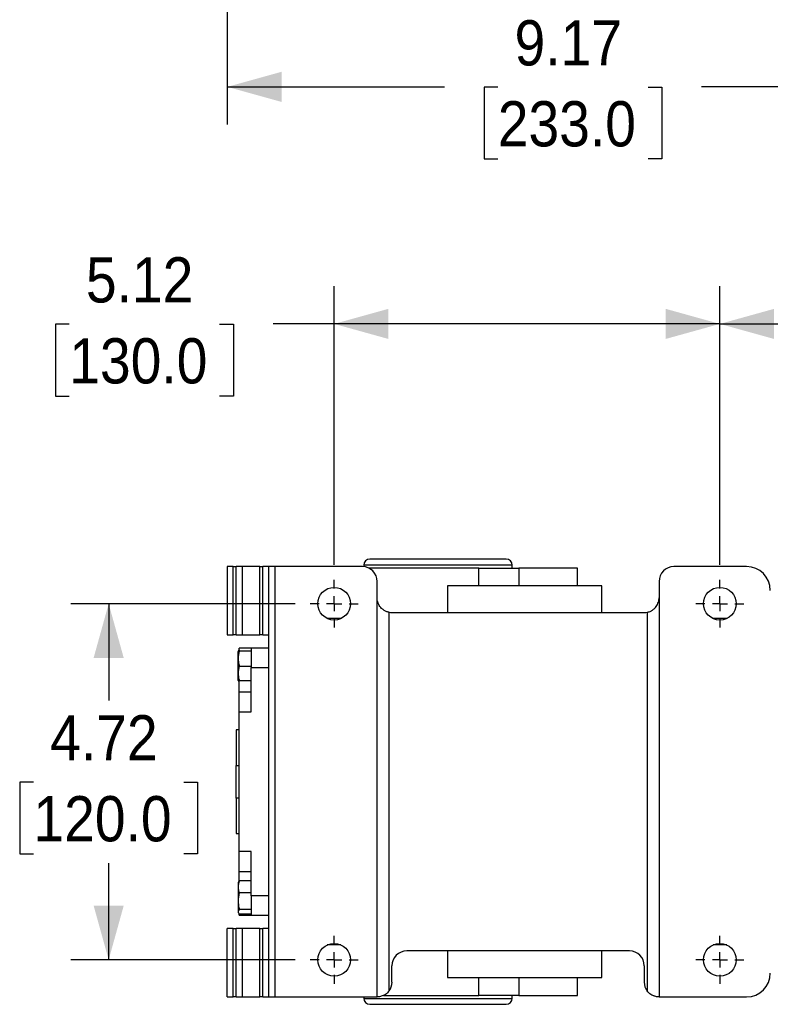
# Model space of a CAD drawing. Header units: inches. Extents: x 0 to 68, y 0 to 44.
# Tile 2 of 11: x 29.4 to 39.4, y 11 to 24.1. Entities that reach past the tile are written whole.
import ezdxf

# ---------------------------------------------------------------- set-up
doc = ezdxf.new("R2010")
doc.units = ezdxf.units.IN
doc.header["$LTSCALE"] = 4
doc.header["$MEASUREMENT"] = 0
doc.linetypes.add('SLD-Center', pattern=[0.75, 0.6, -0.05, 0.05, -0.05])
doc.linetypes.add('SLD-Solid', pattern=[0])
doc.layers.add('CENTER', color=40, linetype='SLD-Center')
doc.layers.add('DIMENSIONS', color=140, linetype='SLD-Solid', lineweight=25)
doc.styles.add('SLDTEXTSTYLE0', font='GOTHIC.TTF', dxfattribs={"width": 0.913})
doc.dimstyles.new('SLDDIMSTYLE1', dxfattribs={"dimtxt": 0.6, "dimasz": 0.72, "dimexe": 0, "dimexo": 0.0625, "dimgap": 0.15, "dimtad": 0, "dimtih": 1, "dimtoh": 1, "dimrnd": 1e-09, "dimzin": 12, "dimdsep": 46, "dimtxsty": 'SLDTEXTSTYLE0', "dimsah": 1, "dimcen": 0.09, "dimadec": 0, "dimazin": 3, "dimtfac": 1, "dimtofl": 0, "dimtmove": 0, "dimatfit": 3, "dimfxl": 0, "dimfrac": 2, "dimtolj": 1, "dimtzin": 12, "dimarcsym": 0})

# ---------------------------------------------------------------- blocks, each defined once
blk = doc.blocks.new('_D_11')
at = {"layer": 'DIMENSIONS'}
for p, q in [((32.203, 30.257), (32.203, 22.693)), ((41.377, 29.903), (41.377, 28.566)), ((41.377, 28.066), (41.377, 22.693)), ((32.203, 23.193), (35.083, 23.193)), ((35.792, 23.189), (35.61, 23.189)), ((35.61, 23.189), (35.61, 22.236)), ((37.787, 23.189), (37.97, 23.189)), ((37.97, 23.189), (37.97, 22.236)), ((41.377, 23.193), (38.496, 23.193)), ((35.61, 22.236), (35.792, 22.236)), ((37.97, 22.236), (37.787, 22.236))]:
    blk.add_line(p, q, dxfattribs=at)
for points in [[(32.203, 23.193), (32.923, 22.993), (32.923, 23.393)], [(41.377, 23.193), (40.657, 23.393), (40.657, 22.993)]]:
    blk.add_solid(points, dxfattribs=at)
at = {"layer": 'DIMENSIONS', "char_height": 0.6, "attachment_point": 1, "style": 'SLDTEXTSTYLE0'}
for s, insert in [('9.17', (36.014, 24.077)), ('233.0', (35.792, 23.003))]:
    blk.add_mtext(s, dxfattribs=dict(at, insert=insert))
blk = doc.blocks.new('_D_21')
at = {"layer": 'DIMENSIONS'}
for p, q in [((33.621, 16.852), (33.621, 20.548)), ((38.739, 16.852), (38.739, 20.548)), ((30.106, 20.044), (29.923, 20.044)), ((29.923, 20.044), (29.923, 19.091)), ((32.101, 20.044), (32.284, 20.044)), ((32.284, 20.044), (32.284, 19.091)), ((33.621, 20.048), (32.81, 20.048)), ((38.739, 20.048), (33.621, 20.048)), ((29.923, 19.091), (30.106, 19.091)), ((32.284, 19.091), (32.101, 19.091))]:
    blk.add_line(p, q, dxfattribs=at)
for points in [[(33.621, 20.048), (34.341, 19.848), (34.341, 20.248)], [(38.739, 20.048), (38.019, 20.248), (38.019, 19.848)]]:
    blk.add_solid(points, dxfattribs=at)
at = {"layer": 'DIMENSIONS', "char_height": 0.6, "attachment_point": 1, "style": 'SLDTEXTSTYLE0'}
for s, insert in [('5.12', (30.327, 20.932)), ('130.0', (30.106, 19.858))]:
    blk.add_mtext(s, dxfattribs=dict(at, insert=insert))
blk = doc.blocks.new('_D_22')
at = {"layer": 'DIMENSIONS'}
for p, q in [((38.739, 16.852), (38.739, 20.548)), ((44.881, 18.674), (44.881, 20.548)), ((38.739, 20.048), (40.103, 20.048)), ((40.812, 20.044), (40.629, 20.044)), ((40.629, 20.044), (40.629, 19.091)), ((42.807, 20.044), (42.99, 20.044)), ((42.99, 20.044), (42.99, 19.091)), ((44.881, 20.048), (43.516, 20.048)), ((40.629, 19.091), (40.812, 19.091)), ((42.99, 19.091), (42.807, 19.091))]:
    blk.add_line(p, q, dxfattribs=at)
for points in [[(38.739, 20.048), (39.459, 19.848), (39.459, 20.248)], [(44.881, 20.048), (44.161, 20.248), (44.161, 19.848)]]:
    blk.add_solid(points, dxfattribs=at)
at = {"layer": 'DIMENSIONS', "char_height": 0.6, "attachment_point": 1, "style": 'SLDTEXTSTYLE0'}
for s, insert in [('6.14', (41.034, 20.932)), ('156.0', (40.812, 19.858))]:
    blk.add_mtext(s, dxfattribs=dict(at, insert=insert))
blk = doc.blocks.new('_D_23')
at = {"layer": 'DIMENSIONS'}
for p, q in [((33.104, 16.336), (30.129, 16.336)), ((30.629, 16.336), (30.629, 15.053)), ((29.631, 13.969), (29.448, 13.969)), ((29.448, 13.969), (29.448, 13.017)), ((31.626, 13.969), (31.809, 13.969)), ((31.809, 13.969), (31.809, 13.017)), ((29.448, 13.017), (29.631, 13.017)), ((31.809, 13.017), (31.626, 13.017)), ((30.629, 11.611), (30.629, 12.895)), ((33.104, 11.611), (30.129, 11.611))]:
    blk.add_line(p, q, dxfattribs=at)
for points in [[(30.629, 16.336), (30.429, 15.616), (30.829, 15.616)], [(30.629, 11.611), (30.829, 12.331), (30.429, 12.331)]]:
    blk.add_solid(points, dxfattribs=at)
at = {"layer": 'DIMENSIONS', "char_height": 0.6, "attachment_point": 1, "style": 'SLDTEXTSTYLE0'}
for s, insert in [('4.72', (29.853, 14.857)), ('120.0', (29.631, 13.783))]:
    blk.add_mtext(s, dxfattribs=dict(at, insert=insert))
blk = doc.blocks.new('SW_CENTERMARKSYMBOL_10')
at = {"layer": 'CENTER', "color": 0}
for p, q in [((0, 0.2), (0, 0.317)), ((-0.2, 0), (-0.317, 0)), ((0, 0), (-0.1, 0)), ((0, 0), (0, 0.1)), ((0, 0), (0, -0.1)), ((0, 0), (0.1, 0)), ((0.2, 0), (0.317, 0)), ((0, -0.2), (0, -0.317))]:
    blk.add_line(p, q, dxfattribs=at)
blk = doc.blocks.new('SW_CENTERMARKSYMBOL_11')
at = {"layer": 'CENTER', "color": 0}
for p, q in [((0, 0.2), (0, 0.317)), ((-0.2, 0), (-0.317, 0)), ((0, 0), (-0.1, 0)), ((0, 0), (0, 0.1)), ((0, 0), (0, -0.1)), ((0, 0), (0.1, 0)), ((0.2, 0), (0.317, 0)), ((0, -0.2), (0, -0.317))]:
    blk.add_line(p, q, dxfattribs=at)
blk = doc.blocks.new('SW_CENTERMARKSYMBOL_12')
at = {"layer": 'CENTER', "color": 0}
for p, q in [((0, 0.2), (0, 0.317)), ((-0.2, 0), (-0.317, 0)), ((0, 0), (-0.1, 0)), ((0, 0), (0, 0.1)), ((0, 0), (0, -0.1)), ((0, 0), (0.1, 0)), ((0.2, 0), (0.317, 0)), ((0, -0.2), (0, -0.317))]:
    blk.add_line(p, q, dxfattribs=at)
blk = doc.blocks.new('SW_CENTERMARKSYMBOL_13')
at = {"layer": 'CENTER', "color": 0}
for p, q in [((0, 0.2), (0, 0.317)), ((-0.2, 0), (-0.317, 0)), ((0, 0), (-0.1, 0)), ((0, 0), (0, 0.1)), ((0, 0), (0, -0.1)), ((0, 0), (0.1, 0)), ((0.2, 0), (0.317, 0)), ((0, -0.2), (0, -0.317))]:
    blk.add_line(p, q, dxfattribs=at)

msp = doc.modelspace()

# ---------------------------------------------------------------- linework, layer by layer
for p, q in [((32.203, 16.828), (32.203, 15.922)), ((32.282, 16.828), (32.203, 16.828)), ((32.282, 15.922), (32.282, 16.828)), ((32.282, 16.828), (32.321, 16.828)), ((32.321, 15.922), (32.321, 16.828)), ((32.4, 16.828), (32.321, 16.828)), ((32.4, 16.828), (32.4, 15.922)), ((32.636, 16.828), (32.4, 16.828)), ((32.636, 15.922), (32.636, 16.828)), ((32.636, 16.828), (32.676, 16.828)), ((32.676, 15.922), (32.676, 16.828)), ((32.755, 16.828), (32.676, 16.828)), ((32.755, 11.119), (32.755, 16.828)), ((32.833, 16.828), (32.755, 16.828)), ((33.995, 16.828), (32.833, 16.828)), ((32.833, 16.828), (32.833, 11.119)), ((34.014, 16.848), (34.014, 16.827)), ((35.983, 16.848), (34.014, 16.848)), ((35.54, 16.808), (34.081, 16.808)), ((35.54, 16.572), (35.54, 16.808)), ((35.54, 16.808), (36.072, 16.808)), ((35.983, 16.808), (35.983, 16.848)), ((36.072, 16.808), (36.072, 16.572)), ((36.849, 16.808), (36.072, 16.808)), ((36.849, 16.572), (36.849, 16.808)), ((39.093, 16.828), (38.129, 16.828)), ((34.192, 11.119), (34.192, 16.631)), ((37.932, 16.631), (37.932, 11.119)), ((35.124, 16.572), (35.124, 16.218)), ((37.171, 16.572), (35.124, 16.572)), ((37.171, 16.218), (37.171, 16.572)), ((34.349, 11.198), (34.349, 16.222)), ((34.388, 16.218), (37.735, 16.218)), ((37.774, 16.222), (37.774, 11.198)), ((33.711, 16.139), (33.53, 16.139)), ((38.829, 16.139), (38.649, 16.139)), ((32.203, 15.922), (32.282, 15.922)), ((32.321, 15.922), (32.282, 15.922)), ((32.321, 15.922), (32.4, 15.922)), ((32.4, 15.922), (32.636, 15.922)), ((32.676, 15.922), (32.636, 15.922)), ((32.676, 15.922), (32.755, 15.922)), ((32.35, 15.711), (32.346, 15.703)), ((32.346, 15.316), (32.346, 15.703)), ((32.362, 15.725), (32.358, 15.709)), ((32.518, 15.745), (32.361, 15.745)), ((32.361, 15.706), (32.361, 15.745)), ((32.518, 15.706), (32.362, 15.706)), ((32.755, 15.745), (32.518, 15.745)), ((32.518, 15.745), (32.518, 15.489)), ((32.362, 15.509), (32.518, 15.509)), ((32.518, 14.9), (32.518, 15.489)), ((32.518, 15.489), (32.755, 15.489)), ((32.346, 15.316), (32.35, 15.307)), ((32.361, 15.168), (32.361, 15.312)), ((32.518, 15.312), (32.362, 15.312)), ((32.361, 15.168), (32.518, 15.168)), ((32.361, 14.9), (32.361, 15.168)), ((32.361, 14.9), (32.518, 14.9)), ((32.361, 13.047), (32.361, 14.9)), ((32.361, 14.663), (32.321, 14.663)), ((32.321, 14.663), (32.321, 14.19)), ((32.321, 14.19), (32.361, 14.19)), ((32.321, 13.757), (32.321, 14.19)), ((32.361, 13.757), (32.321, 13.757)), ((32.321, 13.757), (32.321, 13.285)), ((32.321, 13.285), (32.361, 13.285)), ((32.518, 13.047), (32.361, 13.047)), ((32.361, 12.779), (32.361, 13.047)), ((32.518, 12.458), (32.518, 13.047)), ((32.518, 12.779), (32.361, 12.779)), ((32.361, 12.659), (32.361, 12.779)), ((32.351, 12.642), (32.346, 12.632)), ((32.346, 12.632), (32.346, 12.49)), ((32.351, 12.642), (32.362, 12.658)), ((32.518, 12.658), (32.362, 12.658)), ((32.346, 12.49), (32.362, 12.499)), ((32.346, 12.49), (32.346, 12.245)), ((32.518, 12.499), (32.362, 12.499)), ((32.755, 12.458), (32.518, 12.458)), ((32.518, 12.458), (32.518, 12.202)), ((32.346, 12.245), (32.351, 12.234)), ((32.361, 12.202), (32.361, 12.22)), ((32.361, 12.202), (32.518, 12.202)), ((32.518, 12.279), (32.362, 12.279)), ((32.518, 12.218), (32.362, 12.218)), ((32.518, 12.202), (32.755, 12.202)), ((32.203, 11.119), (32.203, 12.025)), ((32.282, 12.025), (32.203, 12.025)), ((32.282, 11.119), (32.282, 12.025)), ((32.282, 12.025), (32.321, 12.025)), ((32.321, 11.119), (32.321, 12.025)), ((32.4, 12.025), (32.321, 12.025)), ((32.4, 12.025), (32.4, 11.119)), ((32.636, 12.025), (32.4, 12.025)), ((32.636, 11.119), (32.636, 12.025)), ((32.636, 12.025), (32.676, 12.025)), ((32.676, 11.119), (32.676, 12.025)), ((32.755, 12.025), (32.676, 12.025)), ((33.711, 11.808), (33.53, 11.808)), ((38.829, 11.808), (38.649, 11.808)), ((37.538, 11.73), (34.585, 11.73)), ((35.124, 11.73), (35.124, 11.375)), ((37.171, 11.375), (37.171, 11.73)), ((34.388, 11.316), (34.388, 11.533)), ((37.735, 11.533), (37.735, 11.316)), ((35.124, 11.375), (37.171, 11.375)), ((35.54, 11.139), (35.54, 11.375)), ((36.072, 11.375), (36.072, 11.139)), ((36.849, 11.139), (36.849, 11.375)), ((32.203, 11.119), (32.282, 11.119)), ((32.321, 11.119), (32.282, 11.119)), ((32.321, 11.119), (32.4, 11.119)), ((32.4, 11.119), (32.636, 11.119)), ((32.676, 11.119), (32.636, 11.119)), ((32.676, 11.119), (32.755, 11.119)), ((32.755, 11.119), (32.833, 11.119)), ((32.833, 11.119), (34.192, 11.119)), ((34.014, 11.119), (34.014, 11.1)), ((34.274, 11.139), (35.54, 11.139)), ((36.072, 11.139), (35.54, 11.139)), ((35.983, 11.1), (35.983, 11.139)), ((36.072, 11.139), (36.849, 11.139)), ((37.932, 11.119), (39.093, 11.119)), ((34.014, 11.1), (35.983, 11.1))]:
    msp.add_line(p, q)
for centre in [(33.621, 16.336), (38.739, 16.336), (33.621, 11.611), (38.739, 11.611)]:
    msp.add_circle(centre, 0.217)
for centre, radius, start, end in [((34.093, 16.848), 0.0787, 90, 180), ((35.904, 16.848), 0.0787, 0, 90), ((33.995, 16.631), 0.197, 0, 90), ((38.129, 16.631), 0.197, 90, 180), ((39.093, 16.513), 0.315, 0, 90), ((34.388, 16.415), 0.197, 258.463, 270), ((37.735, 16.415), 0.197, 270, 281.537), ((34.585, 11.533), 0.197, 90, 180), ((37.538, 11.533), 0.197, 0, 90), ((39.093, 11.434), 0.315, 270, 0), ((34.192, 11.316), 0.197, 323.1301, 0), ((37.932, 11.316), 0.197, 180, 216.8699), ((34.093, 11.1), 0.0787, 180, 270), ((35.904, 11.1), 0.0787, 270, 0)]:
    msp.add_arc(centre, radius, start, end)
for points, knots in [([(34.999, 16.926), (34.758, 16.926), (34.528, 16.926), (34.189, 16.926), (34.093, 16.926), (34.093, 16.926)], [0, 0, 0, 0, 0.5, 0.5, 1, 1, 1, 1]), ([(35.904, 16.926), (35.904, 16.926), (35.809, 16.926), (35.469, 16.926), (35.239, 16.926), (34.999, 16.926)], [0, 0, 0, 0, 0.5, 0.5, 1, 1, 1, 1]), ([(34.349, 16.222), (34.336, 16.224), (34.323, 16.228), (34.305, 16.236), (34.3, 16.239), (34.288, 16.245), (34.283, 16.248), (34.268, 16.259), (34.259, 16.266), (34.242, 16.282), (34.235, 16.291), (34.222, 16.309), (34.217, 16.318), (34.207, 16.336), (34.204, 16.346), (34.198, 16.365), (34.195, 16.375), (34.193, 16.39), (34.192, 16.395), (34.192, 16.405), (34.192, 16.41), (34.192, 16.415)], [0, 0, 0, 0, 0.125, 0.125, 0.1875, 0.1875, 0.25, 0.25, 0.375, 0.375, 0.5, 0.5, 0.625, 0.625, 0.75, 0.75, 0.875, 0.875, 0.9375, 0.9375, 1, 1, 1, 1]), ([(37.774, 16.222), (37.787, 16.224), (37.8, 16.228), (37.818, 16.236), (37.824, 16.239), (37.835, 16.245), (37.84, 16.248), (37.855, 16.259), (37.865, 16.266), (37.881, 16.282), (37.888, 16.291), (37.901, 16.309), (37.907, 16.318), (37.916, 16.336), (37.92, 16.346), (37.926, 16.365), (37.928, 16.375), (37.93, 16.39), (37.931, 16.395), (37.932, 16.405), (37.932, 16.41), (37.932, 16.415)], [0, 0, 0, 0, 0.125, 0.125, 0.1875, 0.1875, 0.25, 0.25, 0.375, 0.375, 0.5, 0.5, 0.625, 0.625, 0.75, 0.75, 0.875, 0.875, 0.9375, 0.9375, 1, 1, 1, 1]), ([(32.362, 15.706), (32.353, 15.674), (32.348, 15.641), (32.348, 15.591), (32.349, 15.575), (32.354, 15.542), (32.357, 15.525), (32.362, 15.509)], [0, 0, 0, 0, 0.5, 0.5, 0.75, 0.75, 1, 1, 1, 1]), ([(32.362, 15.509), (32.353, 15.542), (32.348, 15.574), (32.348, 15.624), (32.349, 15.64), (32.354, 15.673), (32.357, 15.69), (32.362, 15.706)], [0, 0, 0, 0, 0.5, 0.5, 0.75, 0.75, 1, 1, 1, 1]), ([(32.362, 15.706), (32.353, 15.706), (32.348, 15.706), (32.348, 15.706), (32.349, 15.706), (32.354, 15.706), (32.357, 15.706), (32.362, 15.706)], [0, 0, 0, 0, 0.5, 0.5, 0.75, 0.75, 1, 1, 1, 1]), ([(32.351, 15.71), (32.351, 15.711), (32.351, 15.716), (32.357, 15.721), (32.362, 15.725)], [0, 0, 0, 0, 0.14472, 1, 1, 1, 1]), ([(32.362, 15.509), (32.353, 15.477), (32.348, 15.444), (32.348, 15.395), (32.349, 15.378), (32.354, 15.345), (32.357, 15.329), (32.362, 15.312)], [0, 0, 0, 0, 0.5, 0.5, 0.75, 0.75, 1, 1, 1, 1]), ([(32.362, 15.312), (32.353, 15.345), (32.348, 15.377), (32.348, 15.427), (32.349, 15.443), (32.354, 15.476), (32.357, 15.493), (32.362, 15.509)], [0, 0, 0, 0, 0.5, 0.5, 0.75, 0.75, 1, 1, 1, 1]), ([(32.362, 15.312), (32.353, 15.312), (32.348, 15.312), (32.348, 15.312), (32.349, 15.312), (32.354, 15.312), (32.357, 15.312), (32.362, 15.312)], [0, 0, 0, 0, 0.5, 0.5, 0.75, 0.75, 1, 1, 1, 1]), ([(32.362, 12.658), (32.353, 12.632), (32.348, 12.605), (32.348, 12.565), (32.349, 12.552), (32.354, 12.525), (32.357, 12.512), (32.362, 12.499)], [0, 0, 0, 0, 0.5, 0.5, 0.75, 0.75, 1, 1, 1, 1]), ([(32.362, 12.499), (32.353, 12.462), (32.348, 12.426), (32.348, 12.371), (32.349, 12.352), (32.354, 12.315), (32.357, 12.297), (32.362, 12.279)], [0, 0, 0, 0, 0.5, 0.5, 0.75, 0.75, 1, 1, 1, 1]), ([(32.362, 12.279), (32.353, 12.269), (32.348, 12.259), (32.348, 12.244), (32.349, 12.238), (32.354, 12.228), (32.357, 12.223), (32.362, 12.218)], [0, 0, 0, 0, 0.5, 0.5, 0.75, 0.75, 1, 1, 1, 1]), ([(34.349, 11.198), (34.342, 11.189), (34.335, 11.181), (34.318, 11.165), (34.309, 11.158), (34.291, 11.146), (34.282, 11.141), (34.264, 11.133), (34.255, 11.13), (34.238, 11.125), (34.23, 11.123), (34.217, 11.121), (34.211, 11.12), (34.201, 11.12), (34.198, 11.119), (34.193, 11.119), (34.192, 11.119), (34.192, 11.119)], [0, 0, 0, 0, 0.125, 0.125, 0.25, 0.25, 0.375, 0.375, 0.5, 0.5, 0.625, 0.625, 0.75, 0.75, 0.875, 0.875, 1, 1, 1, 1]), ([(37.932, 11.119), (37.932, 11.119), (37.93, 11.119), (37.926, 11.119), (37.922, 11.12), (37.913, 11.12), (37.907, 11.121), (37.893, 11.123), (37.886, 11.125), (37.873, 11.128), (37.869, 11.13), (37.86, 11.133), (37.855, 11.135), (37.842, 11.141), (37.832, 11.146), (37.814, 11.158), (37.805, 11.165), (37.789, 11.18), (37.781, 11.189), (37.774, 11.198)], [0, 0, 0, 0, 0.125, 0.125, 0.25, 0.25, 0.375, 0.375, 0.5, 0.5, 0.5625, 0.5625, 0.625, 0.625, 0.75, 0.75, 0.875, 0.875, 1, 1, 1, 1]), ([(34.093, 11.021), (34.093, 11.021), (34.189, 11.021), (34.528, 11.021), (34.758, 11.021), (34.999, 11.021)], [0, 0, 0, 0, 0.5, 0.5, 1, 1, 1, 1]), ([(34.999, 11.021), (35.239, 11.021), (35.469, 11.021), (35.809, 11.021), (35.904, 11.021), (35.904, 11.021)], [0, 0, 0, 0, 0.5, 0.5, 1, 1, 1, 1])]:
    msp.add_open_spline(points, degree=3, knots=knots)

# ---------------------------------------------------------------- block references
at = {"layer": 'CENTER'}
for name, p in [('SW_CENTERMARKSYMBOL_10', (33.621, 16.336)), ('SW_CENTERMARKSYMBOL_11', (38.739, 16.336)), ('SW_CENTERMARKSYMBOL_13', (33.621, 11.611)), ('SW_CENTERMARKSYMBOL_12', (38.739, 11.611))]:
    msp.add_blockref(name, p, dxfattribs=at)

# ---------------------------------------------------------------- dimensions: what is measured, and where the dimension line sits
at = {"layer": 'DIMENSIONS'}
for base, p1, p2, picture, middle in [((41.377, 23.193), (32.203, 30.457), (41.377, 30.103), '_D_11', (36.79, 23.193)), ((38.739, 20.048), (33.621, 16.652), (38.739, 16.652), '_D_21', (31.103, 20.048))]:
    dim = msp.add_linear_dim(base=base, p1=p1, p2=p2, dimstyle='SLDDIMSTYLE1', dxfattribs=at)
    dim.commit()
    dim.dimension.update_dxf_attribs({"geometry": picture, "text_midpoint": middle, "dimtype": 160})
for base, p1, p2, angle, picture, middle in [((44.881, 20.048), (38.739, 16.652), (44.881, 18.474), 0, '_D_22', (41.81, 20.048)), ((30.6286, 11.6115), (33.3042, 16.3359), (33.3042, 11.6115), 90, '_D_23', (30.6286, 13.9737))]:
    dim = msp.add_linear_dim(base=base, p1=p1, p2=p2, angle=angle, dimstyle='SLDDIMSTYLE1', dxfattribs=at)
    dim.commit()
    dim.dimension.update_dxf_attribs({"geometry": picture, "text_midpoint": middle, "dimtype": 160})

doc.saveas('drawing.dxf')
